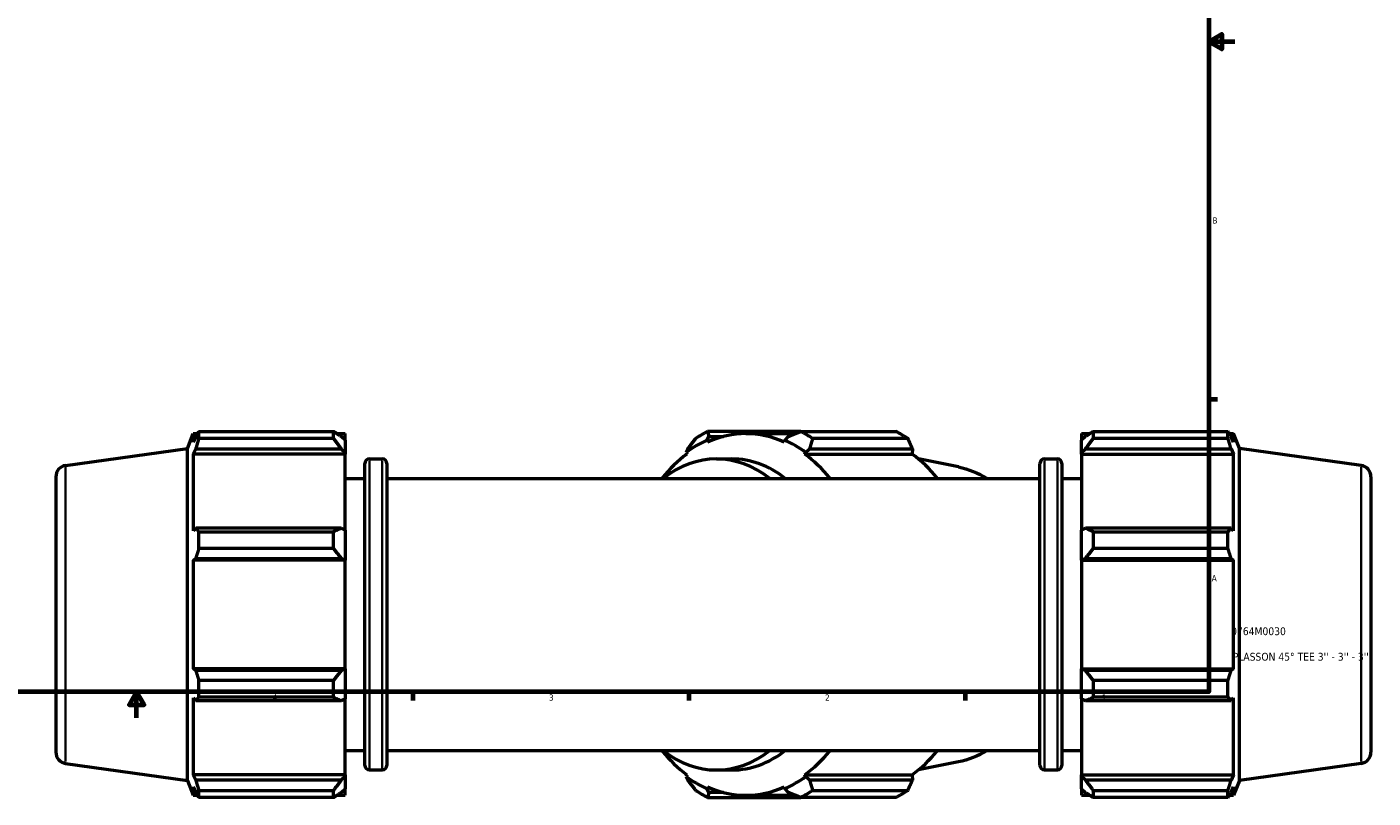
# Model space of a CAD drawing. Header units: inches. Extents: x -0.3 to 71.2, y -24.6 to 45.6.
# Tile 6 of 9: x 15.3 to 36, y -0.6 to 11.2. Entities that reach past the tile are written whole.
import ezdxf

# ---------------------------------------------------------------- set-up
doc = ezdxf.new("R2010")
doc.units = ezdxf.units.IN
doc.header["$MEASUREMENT"] = 0
for name, color, linetype, lineweight in [('Border (ANSI)', 7, 'Continuous', 70), ('Title (ANSI)', 7, 'Continuous', 50), ('Visible (ANSI)', 7, 'Continuous', 50), ('Visible Narrow (ANSI)', 7, 'Continuous', 35)]:
    doc.layers.add(name, color=color, linetype=linetype, lineweight=lineweight)
doc.styles.add('Note Text (ANSI)', font='tahoma.ttf')
doc.styles.add('Text Style29', font='tahoma.ttf')

# ---------------------------------------------------------------- blocks, each defined once
blk = doc.blocks.new('Borders Default Border')
at = {"layer": 'Border (ANSI)'}
for p, q in [((33.5, 5.5), (33.634, 5.5)), ((21.25, 1), (21.25, 0.866)), ((25.5, 1), (25.5, 0.866)), ((29.75, 1), (29.75, 0.866))]:
    blk.add_line(p, q, dxfattribs=at)
at = {"layer": 'Border (ANSI)', "flags": 128}
for points in [[(0.5, 1), (0.5, 21), (33.5, 21), (33.5, 1), (0.5, 1)], [(33.9, 11), (33.5, 11), (33.7, 11.115), (33.7, 10.885), (33.5, 11)], [(17, 0.6), (17, 1), (16.885, 0.8), (17.115, 0.8), (17, 1)]]:
    blk.add_lwpolyline(points, dxfattribs=at)
at = {"layer": 'Border (ANSI)', "color": 5, "true_color": 0x0000ff, "char_height": 0.0945, "attachment_point": 7, "style": 'Note Text (ANSI)'}
for s, insert in [('B', (33.558, 8.203)), ('A', (33.547, 2.703)), ('4', (19.092, 0.866)), ('3', (23.346, 0.864)), ('2', (27.596, 0.866)), ('1', (31.854, 0.866))]:
    blk.add_mtext(s, dxfattribs=dict(at, insert=insert))
blk = doc.blocks.new('Title Blocks ANSI - Large')
at = {"layer": 'Title (ANSI)', "color": 5, "true_color": 0x0000ff, "style": 'Text Style29'}
for tag, p in [('PART_NUMBER_001', (0.345, 0.873)), ('DESCRIPTION_001', (0.369, 0.481))]:
    blk.add_attdef(tag, p, '', height=0.12, dxfattribs=at)

msp = doc.modelspace()

# ---------------------------------------------------------------- linework, layer by layer
at = {"layer": 'Visible (ANSI)'}
for p, q in [((17.957, 4.896), (17.957, 5.004)), ((17.957, 5.004), (20.03, 5.004)), ((20.03, 4.896), (20.03, 5.004)), ((27.22, 5.004), (25.788, 5.004)), ((27.22, 5.004), (28.686, 5.004)), ((31.723, 5.004), (31.723, 4.896)), ((31.723, 5.004), (33.797, 5.004)), ((33.797, 4.896), (33.797, 5.004)), ((17.781, 4.745), (17.872, 4.972)), ((17.872, 4.972), (17.872, 4.843)), ((17.872, 4.972), (17.936, 4.972)), ((17.909, 4.928), (17.872, 4.843)), ((20.03, 4.896), (17.957, 4.896)), ((20.082, 4.972), (20.21, 4.972)), ((20.21, 4.871), (20.15, 4.928)), ((20.21, 4.871), (20.21, 4.972)), ((20.21, 4.871), (20.21, 4.684)), ((25.78, 4.871), (25.809, 4.928)), ((25.786, 4.843), (25.78, 4.871)), ((25.809, 4.928), (26.032, 4.928)), ((26.377, 4.972), (27.138, 4.972)), ((26.975, 4.871), (26.968, 4.843)), ((27.03, 4.928), (26.975, 4.871)), ((28.871, 4.896), (27.405, 4.896)), ((31.544, 4.972), (31.544, 4.871)), ((31.544, 4.972), (31.671, 4.972)), ((31.604, 4.928), (31.544, 4.871)), ((31.544, 4.684), (31.544, 4.871)), ((33.797, 4.896), (31.723, 4.896)), ((33.818, 4.972), (33.881, 4.972)), ((33.881, 4.843), (33.845, 4.928)), ((33.881, 4.843), (33.881, 4.972)), ((33.973, 4.745), (33.881, 4.972)), ((15.907, 4.482), (17.781, 4.745)), ((17.781, -0.363), (17.781, 4.745)), ((17.872, 4.657), (17.909, 4.737)), ((20.21, 4.657), (17.872, 4.657)), ((17.872, 4.657), (17.872, 3.475)), ((17.909, 4.737), (20.15, 4.737)), ((20.15, 4.737), (20.21, 4.684)), ((20.21, 4.684), (20.21, 4.657)), ((20.21, 3.489), (20.21, 4.657)), ((20.583, 4.583), (20.781, 4.583)), ((25.482, 4.737), (25.46, 4.684)), ((25.46, 4.684), (25.469, 4.657)), ((25.924, 4.583), (26.163, 4.583)), ((27.285, 4.657), (27.295, 4.684)), ((27.285, 4.657), (28.938, 4.657)), ((27.295, 4.684), (27.357, 4.737)), ((27.357, 4.737), (28.942, 4.737)), ((28.942, 4.737), (28.938, 4.657)), ((29.647, 4.459), (29.033, 4.582)), ((30.973, 4.583), (31.171, 4.583)), ((31.544, 4.684), (31.604, 4.737)), ((31.544, 4.657), (31.544, 4.684)), ((31.544, 4.657), (31.544, 3.489)), ((31.544, 4.657), (33.881, 4.657)), ((31.604, 4.737), (33.845, 4.737)), ((33.845, 4.737), (33.881, 4.657)), ((33.881, 3.475), (33.881, 4.657)), ((33.973, -0.363), (33.973, 4.745)), ((35.847, 4.482), (33.973, 4.745)), ((20.513, -0.131), (20.513, 4.513)), ((20.851, 4.513), (20.851, -0.131)), ((30.903, -0.131), (30.903, 4.513)), ((31.24, 4.513), (31.24, -0.131)), ((15.757, 4.309), (15.757, 0.073)), ((20.21, 4.284), (20.513, 4.284)), ((20.851, 4.284), (30.903, 4.284)), ((31.24, 4.284), (31.544, 4.284)), ((35.997, 4.309), (35.997, 0.073)), ((17.909, 3.516), (17.872, 3.475)), ((20.15, 3.516), (17.909, 3.516)), ((17.957, 3.203), (17.957, 3.464)), ((17.957, 3.464), (20.03, 3.464)), ((20.03, 3.203), (20.03, 3.464)), ((20.21, 3.489), (20.15, 3.516)), ((20.21, 3.489), (20.21, 3.036)), ((31.604, 3.516), (31.544, 3.489)), ((31.544, 3.036), (31.544, 3.489)), ((33.845, 3.516), (31.604, 3.516)), ((31.723, 3.464), (31.723, 3.203)), ((31.723, 3.464), (33.797, 3.464)), ((33.797, 3.203), (33.797, 3.464)), ((33.881, 3.475), (33.845, 3.516)), ((20.03, 3.203), (17.957, 3.203)), ((33.797, 3.203), (31.723, 3.203)), ((17.872, 3.027), (17.909, 3.054)), ((20.21, 3.027), (17.872, 3.027)), ((17.872, 3.027), (17.872, 1.355)), ((17.909, 3.054), (20.15, 3.054)), ((20.15, 3.054), (20.21, 3.036)), ((20.21, 3.036), (20.21, 3.027)), ((20.21, 1.355), (20.21, 3.027)), ((31.544, 3.036), (31.604, 3.054)), ((31.544, 3.027), (31.544, 3.036)), ((31.544, 3.027), (31.544, 1.355)), ((31.544, 3.027), (33.881, 3.027)), ((31.604, 3.054), (33.845, 3.054)), ((33.845, 3.054), (33.881, 3.027)), ((33.881, 1.355), (33.881, 3.027)), ((17.909, 1.328), (17.872, 1.355)), ((20.21, 1.355), (17.872, 1.355)), ((20.15, 1.328), (17.909, 1.328)), ((20.21, 1.346), (20.15, 1.328)), ((20.21, 1.355), (20.21, 1.346)), ((20.21, 1.346), (20.21, 0.893)), ((31.544, 1.346), (31.544, 1.355)), ((31.544, 1.355), (33.881, 1.355)), ((31.544, 0.893), (31.544, 1.346)), ((31.604, 1.328), (31.544, 1.346)), ((33.845, 1.328), (31.604, 1.328)), ((33.881, 1.355), (33.845, 1.328)), ((17.957, 0.917), (17.957, 1.178)), ((17.957, 1.178), (20.03, 1.178)), ((20.03, 0.917), (20.03, 1.178)), ((31.723, 1.178), (31.723, 0.917)), ((31.723, 1.178), (33.797, 1.178)), ((33.797, 0.917), (33.797, 1.178)), ((17.872, 0.907), (17.909, 0.866)), ((17.872, 0.907), (17.872, -0.276)), ((17.909, 0.866), (20.15, 0.866)), ((20.03, 0.917), (17.957, 0.917)), ((20.15, 0.866), (20.21, 0.893)), ((20.21, -0.276), (20.21, 0.893)), ((31.544, 0.893), (31.604, 0.866)), ((31.544, 0.893), (31.544, -0.276)), ((31.604, 0.866), (33.845, 0.866)), ((33.797, 0.917), (31.723, 0.917)), ((33.845, 0.866), (33.881, 0.907)), ((33.881, -0.276), (33.881, 0.907)), ((20.21, 0.098), (20.513, 0.098)), ((20.851, 0.098), (30.903, 0.098)), ((31.24, 0.098), (31.544, 0.098)), ((15.907, -0.1), (17.781, -0.363)), ((20.583, -0.201), (20.781, -0.201)), ((25.924, -0.201), (26.163, -0.201)), ((29.647, -0.077), (29.033, -0.201)), ((30.973, -0.201), (31.171, -0.201)), ((35.847, -0.1), (33.973, -0.363)), ((17.781, -0.363), (17.872, -0.59)), ((17.909, -0.355), (17.872, -0.276)), ((20.21, -0.276), (17.872, -0.276)), ((20.15, -0.355), (17.909, -0.355)), ((20.21, -0.302), (20.15, -0.355)), ((20.21, -0.276), (20.21, -0.302)), ((20.21, -0.302), (20.21, -0.49)), ((25.469, -0.276), (25.46, -0.302)), ((25.46, -0.302), (25.482, -0.355)), ((27.295, -0.302), (27.285, -0.276)), ((27.285, -0.276), (28.938, -0.276)), ((27.357, -0.355), (27.295, -0.302)), ((28.942, -0.355), (27.357, -0.355)), ((28.938, -0.276), (28.942, -0.355)), ((31.544, -0.302), (31.544, -0.276)), ((31.544, -0.276), (33.881, -0.276)), ((31.544, -0.49), (31.544, -0.302)), ((31.604, -0.355), (31.544, -0.302)), ((33.845, -0.355), (31.604, -0.355)), ((33.881, -0.276), (33.845, -0.355)), ((33.973, -0.363), (33.881, -0.59)), ((17.872, -0.461), (17.909, -0.547)), ((17.872, -0.461), (17.872, -0.59)), ((17.872, -0.59), (17.936, -0.59)), ((17.957, -0.622), (17.957, -0.514)), ((17.957, -0.514), (20.03, -0.514)), ((20.03, -0.622), (20.03, -0.514)), ((20.082, -0.59), (20.21, -0.59)), ((20.15, -0.547), (20.21, -0.49)), ((20.21, -0.59), (20.21, -0.49)), ((25.78, -0.49), (25.786, -0.461)), ((25.809, -0.547), (25.78, -0.49)), ((26.032, -0.547), (25.809, -0.547)), ((26.377, -0.59), (27.138, -0.59)), ((26.968, -0.461), (26.975, -0.49)), ((26.975, -0.49), (27.03, -0.547)), ((27.405, -0.514), (28.871, -0.514)), ((31.544, -0.49), (31.604, -0.547)), ((31.544, -0.49), (31.544, -0.59)), ((31.544, -0.59), (31.671, -0.59)), ((31.723, -0.514), (31.723, -0.622)), ((31.723, -0.514), (33.797, -0.514)), ((33.797, -0.622), (33.797, -0.514)), ((33.818, -0.59), (33.881, -0.59)), ((33.845, -0.547), (33.881, -0.461)), ((33.881, -0.59), (33.881, -0.461)), ((20.03, -0.622), (17.957, -0.622)), ((25.788, -0.622), (27.22, -0.622)), ((28.686, -0.622), (27.22, -0.622)), ((33.797, -0.622), (31.723, -0.622))]:
    msp.add_line(p, q, dxfattribs=at)
for centre, radius, start, end in [((20.583, 4.513), 0.0698, 90, 180), ((20.781, 4.513), 0.0698, 0, 90), ((30.973, 4.513), 0.0698, 90, 180), ((31.171, 4.513), 0.0698, 0, 90), ((15.931, 4.309), 0.175, 98, 180), ((35.822, 4.309), 0.175, 0, 82), ((15.931, 0.073), 0.175, 180, 262), ((35.822, 0.073), 0.175, 278, 0), ((20.583, -0.131), 0.0698, 180, 270), ((20.781, -0.131), 0.0698, 270, 0), ((30.973, -0.131), 0.0698, 180, 270), ((31.171, -0.131), 0.0698, 270, 0)]:
    msp.add_arc(centre, radius, start, end, dxfattribs=at)
for centre, major_axis, start_param, end_param in [((26.504, 2.191), (0, 2.99), 0.345435, 0.439963), ((26.377, 2.191), (0, 2.781), 5.977753, 6.588618), ((26.504, 2.191), (0, 2.99), 5.843222, 5.93775), ((27.97, 2.191), (0, 2.99), 5.843222, 5.93775), ((26.377, 2.191), (0, 2.811), 0.305433, 0.479966), ((26.377, 2.191), (0, 2.811), 5.80322, 5.977753), ((26.377, 2.191), (0, -2.781), 3.621558, 3.860253), ((25.924, 2.191), (0, 2.392), 5.777825, 6.788546), ((26.163, 2.191), (0, 2.392), 5.777825, 6.283185), ((26.377, 2.191), (0, 2.781), 5.564525, 5.80322), ((28.03, 2.191), (0, -2.781), 2.422932, 2.661627), ((26.377, 2.191), (0, -2.781), 5.564525, 5.80322), ((25.924, 2.191), (0, -2.392), 5.777825, 6.788546), ((26.163, 2.191), (0, -2.392), 0, 0.505361), ((26.377, 2.191), (0, 2.781), 3.621558, 3.860253), ((28.03, 2.191), (0, -2.781), 0.479966, 0.718661), ((26.377, 2.191), (0, -2.811), 5.80322, 5.977753), ((26.377, 2.191), (0, -2.811), 0.305433, 0.479966), ((26.504, 2.191), (0, -2.99), 5.843222, 5.93775), ((26.377, 2.191), (0, -2.781), 5.977753, 6.588618), ((26.504, 2.191), (0, -2.99), 0.345435, 0.439963), ((27.97, 2.191), (0, -2.99), 0.345435, 0.439963)]:
    msp.add_ellipse(centre, major_axis=major_axis, ratio=0.707107, start_param=start_param, end_param=end_param, dxfattribs=at)
for points, weights in [([(17.909, 4.928), (17.932, 4.966), (17.957, 5.004)], [1.00256473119, 1.00169048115, 1]), ([(20.15, 4.928), (20.092, 4.966), (20.03, 5.004)], [1.00525905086, 1.01002214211, 1.01397938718]), ([(25.788, 5.004), (25.798, 4.966), (25.809, 4.928)], [1.00560820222, 1.00642815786, 1.00642653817]), ([(27.03, 4.928), (27.122, 4.966), (27.22, 5.004)], [1.00555223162, 1.0053975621, 1.0044223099]), ([(31.723, 5.004), (31.661, 4.966), (31.604, 4.928)], [1.01397938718, 1.01002214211, 1.00525905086]), ([(33.797, 5.004), (33.822, 4.966), (33.845, 4.928)], [1, 1.00169048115, 1.00256473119]), ([(17.957, 4.896), (17.932, 4.815), (17.909, 4.737)], [1, 1.00169048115, 1.00256473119]), ([(20.03, 4.896), (20.092, 4.815), (20.15, 4.737)], [1.01397938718, 1.01002214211, 1.00525905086]), ([(25.482, 4.737), (25.541, 4.815), (25.604, 4.896)], [1.00574632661, 1.0056263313, 1.0046855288]), ([(27.405, 4.896), (27.379, 4.815), (27.357, 4.737)], [1.00560820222, 1.00642815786, 1.00642653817]), ([(28.942, 4.737), (28.907, 4.815), (28.871, 4.896)], [2.43954291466, 2.41140748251, 2.38165074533]), ([(31.604, 4.737), (31.661, 4.815), (31.723, 4.896)], [1.00525905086, 1.01002214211, 1.01397938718]), ([(33.845, 4.737), (33.822, 4.815), (33.797, 4.896)], [1.00256473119, 1.00169048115, 1]), ([(17.909, 3.516), (17.932, 3.491), (17.957, 3.464)], [1.00256473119, 1.00169048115, 1]), ([(20.15, 3.516), (20.092, 3.491), (20.03, 3.464)], [1.00525905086, 1.01002214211, 1.01397938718]), ([(31.723, 3.464), (31.661, 3.491), (31.604, 3.516)], [1.01397938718, 1.01002214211, 1.00525905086]), ([(33.797, 3.464), (33.822, 3.491), (33.845, 3.516)], [1, 1.00169048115, 1.00256473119]), ([(17.957, 3.203), (17.932, 3.127), (17.909, 3.054)], [1, 1.00169048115, 1.00256473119]), ([(20.03, 3.203), (20.092, 3.127), (20.15, 3.054)], [1.01397938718, 1.01002214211, 1.00525905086]), ([(31.604, 3.054), (31.661, 3.127), (31.723, 3.203)], [1.00525905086, 1.01002214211, 1.01397938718]), ([(33.845, 3.054), (33.822, 3.127), (33.797, 3.203)], [1.00256473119, 1.00169048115, 1]), ([(17.909, 1.328), (17.932, 1.255), (17.957, 1.178)], [1.00256473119, 1.00169048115, 1]), ([(20.15, 1.328), (20.092, 1.255), (20.03, 1.178)], [1.00525905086, 1.01002214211, 1.01397938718]), ([(31.723, 1.178), (31.661, 1.255), (31.604, 1.328)], [1.01397938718, 1.01002214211, 1.00525905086]), ([(33.797, 1.178), (33.822, 1.255), (33.845, 1.328)], [1, 1.00169048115, 1.00256473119]), ([(17.957, 0.917), (17.932, 0.891), (17.909, 0.866)], [1, 1.00169048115, 1.00256473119]), ([(20.03, 0.917), (20.092, 0.891), (20.15, 0.866)], [1.01397938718, 1.01002214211, 1.00525905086]), ([(31.604, 0.866), (31.661, 0.891), (31.723, 0.917)], [1.00525905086, 1.01002214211, 1.01397938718]), ([(33.845, 0.866), (33.822, 0.891), (33.797, 0.917)], [1.00256473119, 1.00169048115, 1]), ([(17.909, -0.355), (17.932, -0.433), (17.957, -0.514)], [1.00256473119, 1.00169048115, 1]), ([(20.15, -0.355), (20.092, -0.433), (20.03, -0.514)], [1.00525905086, 1.01002214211, 1.01397938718]), ([(25.604, -0.514), (25.541, -0.433), (25.482, -0.355)], [1.00560820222, 1.00642815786, 1.00642653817]), ([(27.357, -0.355), (27.379, -0.433), (27.405, -0.514)], [1.00574632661, 1.0056263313, 1.0046855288]), ([(28.871, -0.514), (28.907, -0.433), (28.942, -0.355)], [2.39104022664, 2.42091427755, 2.44916063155]), ([(31.723, -0.514), (31.661, -0.433), (31.604, -0.355)], [1.01397938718, 1.01002214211, 1.00525905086]), ([(33.797, -0.514), (33.822, -0.433), (33.845, -0.355)], [1, 1.00169048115, 1.00256473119]), ([(17.957, -0.622), (17.932, -0.584), (17.909, -0.547)], [1, 1.00169048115, 1.00256473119]), ([(20.03, -0.622), (20.092, -0.584), (20.15, -0.547)], [1.01397938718, 1.01002214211, 1.00525905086]), ([(25.809, -0.547), (25.798, -0.584), (25.788, -0.622)], [1.00555223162, 1.0053975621, 1.0044223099]), ([(27.22, -0.622), (27.122, -0.584), (27.03, -0.547)], [1.00560820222, 1.00642815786, 1.00642653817]), ([(31.604, -0.547), (31.661, -0.584), (31.723, -0.622)], [1.00525905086, 1.01002214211, 1.01397938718]), ([(33.845, -0.547), (33.822, -0.584), (33.797, -0.622)], [1.00256473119, 1.00169048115, 1])]:
    msp.add_rational_spline(points, weights, degree=2, dxfattribs=at)
for points in [[(29.647, 4.459), (29.8, 4.428), (29.949, 4.369), (30.088, 4.284)], [(30.088, 0.098), (29.949, 0.013), (29.8, -0.047), (29.647, -0.077)]]:
    msp.add_open_spline(points, degree=3, dxfattribs=at)
at = {"layer": 'Visible Narrow (ANSI)'}
for p, q in [((15.907, -0.072), (15.907, 4.454)), ((20.583, 4.553), (20.583, -0.172)), ((20.781, -0.172), (20.781, 4.553)), ((30.973, 4.553), (30.973, -0.172)), ((31.171, -0.172), (31.171, 4.553)), ((35.847, -0.072), (35.847, 4.454))]:
    msp.add_line(p, q, dxfattribs=at)
for major_axis, start_param, end_param in [((0, 2.291), 5.878263, 6.128287), ((0, -2.291), 0.154898, 0.404922)]:
    msp.add_ellipse((29.42, 2.191), major_axis=major_axis, ratio=0.707107, start_param=start_param, end_param=end_param, dxfattribs=at)

# ---------------------------------------------------------------- block references
msp.add_blockref('Borders Default Border', (0, 0))
msp.add_blockref('Title Blocks ANSI - Large', (33.5, 1)).add_auto_attribs({'PART_NUMBER_001': '0764M0030', 'DESCRIPTION_001': "PLASSON 45° TEE 3'' - 3'' - 3''"})

doc.saveas('drawing.dxf')
